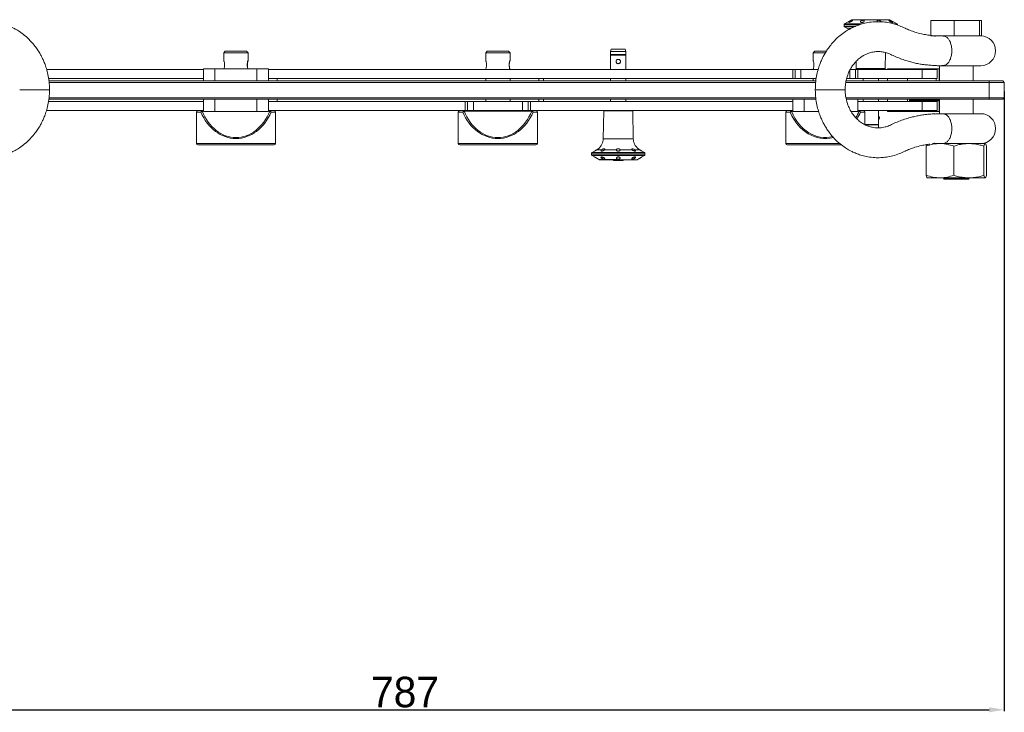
# Model space of a CAD drawing. Header units: millimetres. Extents: x -1492 to 1019, y -120 to 1280.
# Tile 5 of 20: x -1012 to -365, y 189 to 644. Entities that reach past the tile are written whole.
import ezdxf

# ---------------------------------------------------------------- set-up
doc = ezdxf.new("R2010")
doc.units = ezdxf.units.MM
doc.header["$PDSIZE"] = -1
doc.dimstyles.new('ISO-25', dxfattribs={"dimtxt": 2.5, "dimasz": 2.5, "dimexe": 1.25, "dimexo": 0.625, "dimtad": 1, "dimtxsty": 'Standard', "dimcen": 2.5, "dimadec": 0, "dimazin": 0, "dimtfac": 1, "dimtmove": 0, "dimatfit": 3, "dimfxl": 0, "dimarcsym": 0})

# ---------------------------------------------------------------- blocks, each defined once
blk = doc.blocks.new('*D6')
at = {"color": 0, "lineweight": -2}
for p, q in [((-364.98, 596.55), (-364.98, 189.76)), ((-1152, 553.22), (-1152, 189.76)), ((-1142, 190.76), (-374.98, 190.76))]:
    blk.add_line(p, q, dxfattribs=at)
at = {"color": 0}
for points in [[(-1142, 192.43), (-1142, 189.09), (-1152, 190.76)], [(-374.98, 192.43), (-374.98, 189.09), (-364.98, 190.76)]]:
    blk.add_solid(points, dxfattribs=at)
at = {"layer": 'Defpoints', "color": 0}
for p in [(-364.98, 597.55), (-1152, 554.22), (-364.98, 190.76)]:
    blk.add_point(p, dxfattribs=at)
at = {"color": 0, "insert": (-758.49, 202.28), "char_height": 20, "attachment_point": 5}
blk.add_mtext('787', dxfattribs=at)

msp = doc.modelspace()

# ---------------------------------------------------------------- linework, layer by layer
at = {"color": 7, "linetype": 'Continuous', "lineweight": 15}
for p, q in [((-470.18, 640.52), (-470.18, 639.48)), ((-465.21, 643.68), (-469.93, 640.95)), ((-435.43, 640.95), (-440.16, 643.68)), ((-435.18, 640.22), (-435.18, 640.52)), ((-413.15, 643.15), (-413.15, 633.15)), ((-413.15, 643.15), (-397.89, 643.15)), ((-397.89, 643.15), (-397.89, 633.15)), ((-397.89, 643.15), (-381.24, 643.15)), ((-381.24, 643.15), (-381.24, 633.15)), ((-381.24, 643.15), (-379.85, 643.15)), ((-379.85, 643.15), (-379.85, 633.15)), ((-469.93, 639.04), (-466.82, 637.25)), ((-413.15, 633.15), (-397.89, 633.15)), ((-397.89, 633.15), (-381.24, 633.15)), ((-381.24, 633.15), (-379.85, 633.15)), ((-876.5, 623.05), (-877.5, 622.05)), ((-877.5, 622.05), (-877.5, 617)), ((-869.67, 622.05), (-877.5, 622.05)), ((-876.5, 623.05), (-869.65, 623.05)), ((-861.5, 622.05), (-869.67, 622.05)), ((-869.65, 623.05), (-862.5, 623.05)), ((-861.5, 622.05), (-862.5, 623.05)), ((-861.5, 617.03), (-861.5, 622.05)), ((-704.5, 623.05), (-705.5, 622.05)), ((-705.5, 622.05), (-705.5, 617)), ((-697.67, 622.05), (-705.5, 622.05)), ((-704.5, 623.05), (-697.65, 623.05)), ((-689.5, 622.05), (-697.67, 622.05)), ((-697.65, 623.05), (-690.5, 623.05)), ((-689.5, 622.05), (-690.5, 623.05)), ((-689.5, 617.03), (-689.5, 622.05)), ((-623.06, 624.33), (-623.46, 622.83)), ((-623.46, 622.83), (-623.46, 620.84)), ((-613.46, 622.83), (-623.46, 622.83)), ((-623.46, 620.84), (-613.46, 620.84)), ((-613.86, 624.33), (-623.06, 624.33)), ((-613.46, 622.83), (-613.86, 624.33)), ((-613.46, 620.84), (-613.46, 622.83)), ((-489.5, 623.05), (-490.5, 622.05)), ((-490.5, 622.05), (-490.5, 617)), ((-482.67, 622.05), (-490.5, 622.05)), ((-489.5, 623.05), (-482.65, 623.05)), ((-482.65, 623.05), (-481.82, 623.05)), ((-443.18, 611.75), (-442.99, 622.19)), ((-623.46, 620.54), (-623.46, 611.05)), ((-613.46, 620.54), (-623.46, 620.54)), ((-613.46, 611.05), (-613.46, 620.54)), ((-462.27, 616.41), (-462.19, 611.75)), ((-890.89, 611.05), (-993.8, 611.05)), ((-890.89, 605.05), (-890.89, 611.05)), ((-890.89, 611.05), (-890.8, 611.05)), ((-890.8, 611.55), (-890.8, 603.55)), ((-890.8, 611.55), (-883.3, 611.55)), ((-883.3, 603.55), (-883.3, 611.55)), ((-883.3, 611.55), (-855.71, 611.55)), ((-855.71, 603.55), (-855.71, 611.55)), ((-855.71, 611.55), (-848.21, 611.55)), ((-848.21, 603.55), (-848.21, 611.55)), ((-848.21, 611.05), (-848.1, 611.05)), ((-848.1, 611.05), (-848.1, 605.05)), ((-503.89, 611.05), (-848.1, 611.05)), ((-705.5, 611.09), (-705.5, 611.05)), ((-689.5, 611.05), (-689.5, 611.07)), ((-503.89, 605.05), (-503.89, 611.05)), ((-503.89, 611.05), (-502.37, 611.05)), ((-502.37, 611.05), (-502.37, 605.05)), ((-502.37, 611.05), (-498.62, 611.05)), ((-498.62, 611.05), (-498.62, 605.05)), ((-498.62, 611.05), (-487.2, 611.05)), ((-490.5, 611.09), (-490.5, 611.05)), ((-466.37, 611.05), (-462.62, 611.05)), ((-462.62, 605.05), (-462.62, 611.05)), ((-462.62, 611.05), (-461.1, 611.05)), ((-462.19, 611.75), (-461.68, 611.25)), ((-462.19, 611.75), (-461.47, 611.75)), ((-461.68, 611.25), (-443.68, 611.25)), ((-461.47, 611.75), (-443.18, 611.75)), ((-461.1, 611.05), (-461.1, 605.05)), ((-419, 611.05), (-461.1, 611.05)), ((-459.68, 611.25), (-459.68, 611.05)), ((-445.68, 611.05), (-445.68, 611.25)), ((-443.68, 611.25), (-443.18, 611.75)), ((-441.62, 611.55), (-441.62, 611.05)), ((-441.62, 611.55), (-428.63, 611.55)), ((-428.63, 611.55), (-409.82, 611.55)), ((-419, 605.05), (-419, 611.05)), ((-419, 611.05), (-409, 611.05)), ((-409.82, 611.55), (-407.8, 611.55)), ((-409, 611.05), (-409, 605.05)), ((-380.49, 613.55), (-408.89, 613.55)), ((-407.8, 603.55), (-407.8, 611.55)), ((-407.5, 613.55), (-407.5, 603.55)), ((-385.5, 603.55), (-385.5, 613.55)), ((-992.52, 605.05), (-890.89, 605.05)), ((-992.28, 603.55), (-488.72, 603.55)), ((-488.81, 602.55), (-992.18, 602.55)), ((-890.8, 605.05), (-890.89, 605.05)), ((-848.1, 605.05), (-848.21, 605.05)), ((-848.1, 605.05), (-503.89, 605.05)), ((-842.43, 603.55), (-842.43, 605.05)), ((-705.5, 605.05), (-705.5, 603.55)), ((-689.5, 603.55), (-689.5, 605.05)), ((-667.59, 605.05), (-670.59, 605.05)), ((-670.59, 603.55), (-670.59, 605.05)), ((-667.59, 603.55), (-667.59, 605.05)), ((-623.46, 605.05), (-623.46, 603.55)), ((-613.46, 603.55), (-613.46, 605.05)), ((-502.37, 605.05), (-503.89, 605.05)), ((-502.37, 605.05), (-498.62, 605.05)), ((-498.62, 605.05), (-488.48, 605.05)), ((-490.5, 605.05), (-490.5, 603.55)), ((-375, 602.55), (-469.04, 602.55)), ((-468.85, 603.55), (-375, 603.55)), ((-468.52, 605.05), (-466.37, 605.05)), ((-466.37, 605.05), (-462.62, 605.05)), ((-461.1, 605.05), (-462.62, 605.05)), ((-461.1, 605.05), (-419, 605.05)), ((-457.68, 605.05), (-457.68, 603.55)), ((-447.68, 603.55), (-447.68, 605.05)), ((-441.62, 605.05), (-441.62, 603.55)), ((-409, 605.05), (-419, 605.05)), ((-375, 602.55), (-375, 603.55)), ((-375, 603.55), (-366, 603.55)), ((-375, 602.55), (-375, 592.55)), ((-365, 602.55), (-375, 602.55)), ((-366, 603.55), (-365.98, 603.55)), ((-366, 603.55), (-365, 602.55)), ((-364.98, 602.55), (-365.98, 603.55)), ((-364.98, 602.55), (-365, 602.55)), ((-365, 602.55), (-365, 592.55)), ((-364.98, 592.55), (-364.98, 602.55)), ((-992.6, 590.05), (-890.89, 590.05)), ((-488.63, 591.55), (-992.36, 591.55)), ((-992.21, 592.55), (-488.78, 592.55)), ((-890.89, 584.05), (-890.89, 590.05)), ((-890.89, 590.05), (-890.8, 590.05)), ((-890.8, 591.55), (-890.8, 583.55)), ((-883.3, 591.55), (-883.3, 583.55)), ((-855.71, 591.55), (-855.71, 583.55)), ((-848.21, 583.55), (-848.21, 591.55)), ((-848.21, 590.05), (-848.1, 590.05)), ((-848.1, 590.05), (-848.1, 584.05)), ((-848.1, 590.05), (-718.89, 590.05)), ((-842.43, 590.05), (-842.43, 591.55)), ((-718.89, 584.05), (-718.89, 590.05)), ((-718.89, 590.05), (-717.37, 590.05)), ((-717.37, 590.05), (-717.37, 584.05)), ((-717.37, 590.05), (-713.62, 590.05)), ((-713.62, 590.05), (-713.62, 584.05)), ((-713.62, 590.05), (-681.37, 590.05)), ((-705.5, 591.55), (-705.5, 590.05)), ((-689.5, 590.05), (-689.5, 591.55)), ((-681.37, 590.05), (-681.37, 584.05)), ((-681.37, 590.05), (-677.62, 590.05)), ((-677.62, 584.05), (-677.62, 590.05)), ((-677.62, 590.05), (-676.1, 590.05)), ((-676.1, 590.05), (-676.1, 584.05)), ((-676.1, 590.05), (-503.89, 590.05)), ((-670.59, 590.05), (-670.59, 591.55)), ((-670.59, 590.05), (-667.59, 590.05)), ((-667.59, 590.05), (-667.59, 591.55)), ((-623.46, 591.55), (-623.46, 590.05)), ((-613.46, 590.05), (-613.46, 591.55)), ((-503.89, 584.05), (-503.89, 590.05)), ((-503.89, 590.05), (-503.8, 590.05)), ((-503.8, 591.55), (-503.8, 583.55)), ((-496.3, 591.55), (-496.3, 583.55)), ((-468.98, 592.55), (-375, 592.55)), ((-375, 591.55), (-468.74, 591.55)), ((-461.21, 583.55), (-461.21, 591.55)), ((-461.21, 590.05), (-461.1, 590.05)), ((-461.1, 590.05), (-461.1, 584.05)), ((-461.1, 590.05), (-419, 590.05)), ((-457.68, 591.55), (-457.68, 590.05)), ((-447.68, 590.05), (-447.68, 591.55)), ((-441.62, 591.55), (-441.62, 590.05)), ((-427.22, 591.09), (-427.22, 590.59)), ((-427.22, 591.09), (-426.59, 591.09)), ((-427.22, 590.59), (-426.59, 590.59)), ((-426.59, 591.09), (-426.59, 590.59)), ((-426.59, 591.09), (-414.89, 591.09)), ((-426.59, 590.59), (-414.89, 590.59)), ((-419, 584.05), (-419, 590.05)), ((-419, 590.05), (-409, 590.05)), ((-414.89, 591.09), (-414.89, 590.59)), ((-414.89, 591.09), (-412.06, 591.09)), ((-414.89, 590.59), (-412.06, 590.59)), ((-412.06, 591.09), (-412.06, 590.59)), ((-412.06, 591.09), (-407.5, 591.09)), ((-412.06, 590.59), (-407.5, 590.59)), ((-409, 590.05), (-409, 584.05)), ((-407.8, 591.09), (-407.8, 591.55)), ((-407.8, 583.55), (-407.8, 590.59)), ((-407.5, 591.55), (-407.5, 582.05)), ((-385.5, 582.05), (-385.5, 591.55)), ((-375, 591.55), (-375, 592.55)), ((-375, 592.55), (-365, 592.55)), ((-366, 591.55), (-375, 591.55)), ((-365, 592.55), (-366, 591.55)), ((-365.98, 591.55), (-366, 591.55)), ((-365.98, 591.55), (-364.98, 592.55)), ((-365, 592.55), (-364.98, 592.55)), ((-993.93, 584.05), (-890.89, 584.05)), ((-895.5, 583.05), (-895.5, 562.55)), ((-891.69, 583.66), (-891.69, 584.05)), ((-890.8, 584.05), (-890.89, 584.05)), ((-883.3, 583.55), (-890.8, 583.55)), ((-855.71, 583.55), (-883.3, 583.55)), ((-848.21, 583.55), (-855.71, 583.55)), ((-848.1, 584.05), (-848.21, 584.05)), ((-848.1, 584.05), (-718.89, 584.05)), ((-847.31, 584.05), (-847.31, 583.66)), ((-843.5, 562.55), (-843.5, 583.05)), ((-723.5, 583.05), (-723.5, 562.55)), ((-719.69, 583.66), (-719.69, 584.05)), ((-675.31, 583.66), (-719.69, 583.66)), ((-717.37, 584.05), (-718.89, 584.05)), ((-717.37, 584.05), (-713.62, 584.05)), ((-713.62, 584.05), (-681.37, 584.05)), ((-681.37, 584.05), (-677.62, 584.05)), ((-676.1, 584.05), (-677.62, 584.05)), ((-676.1, 584.05), (-503.89, 584.05)), ((-675.31, 584.05), (-675.31, 583.66)), ((-671.5, 562.55), (-671.5, 583.05)), ((-627.97, 583.83), (-628.28, 565.65)), ((-627.74, 584.05), (-627.97, 583.83)), ((-618.46, 583.83), (-627.97, 583.83)), ((-608.95, 583.83), (-618.46, 583.83)), ((-608.95, 583.83), (-609.17, 584.05)), ((-608.63, 565.65), (-608.95, 583.83)), ((-508.5, 583.05), (-508.5, 562.55)), ((-504.69, 583.66), (-504.69, 584.05)), ((-503.8, 584.05), (-503.89, 584.05)), ((-496.3, 583.55), (-503.8, 583.55)), ((-486.91, 583.55), (-496.3, 583.55)), ((-461.21, 583.55), (-465.58, 583.55)), ((-461.1, 584.05), (-461.21, 584.05)), ((-461.1, 584.05), (-419, 584.05)), ((-460.31, 584.05), (-460.31, 583.66)), ((-456.5, 574.88), (-456.5, 583.05)), ((-447.68, 575.04), (-447.68, 584.05)), ((-441.62, 584.05), (-441.62, 583.55)), ((-428.63, 583.55), (-441.62, 583.55)), ((-409.82, 583.55), (-428.63, 583.55)), ((-409, 584.05), (-419, 584.05)), ((-407.8, 583.55), (-409.82, 583.55)), ((-380.49, 582.05), (-408.89, 582.05)), ((-456.5, 575.04), (-450.77, 575.04)), ((-450.77, 574.74), (-456.26, 574.74)), ((-450.77, 575.04), (-447.68, 575.04)), ((-447.68, 574.74), (-450.77, 574.74)), ((-447.75, 572.75), (-447.68, 572.75)), ((-447.68, 572.75), (-447.68, 574.74)), ((-844.5, 561.55), (-894.5, 561.55)), ((-672.5, 561.55), (-722.5, 561.55)), ((-635.96, 556.1), (-635.96, 555.06)), ((-634.01, 557.52), (-635.71, 556.53)), ((-632.54, 558.33), (-629.29, 558.33)), ((-627.55, 558.33), (-619.69, 558.33)), ((-617.23, 558.33), (-609.37, 558.33)), ((-607.63, 558.33), (-604.37, 558.33)), ((-601.21, 556.53), (-602.91, 557.52)), ((-600.96, 555.06), (-600.96, 556.1)), ((-471.82, 561.55), (-507.5, 561.55)), ((-415.98, 561.8), (-416.32, 560.75)), ((-416.32, 560.75), (-416.32, 541.62)), ((-412.2, 562.45), (-407.24, 562.45)), ((-388.24, 562.45), (-407.24, 562.45)), ((-398.15, 560.75), (-398.15, 541.62)), ((-388.24, 562.45), (-377.5, 562.45)), ((-378.33, 560.75), (-378.33, 541.62)), ((-376.67, 560.75), (-376.67, 541.62)), ((-635.71, 554.63), (-634.01, 553.64)), ((-631.51, 552.2), (-630.98, 551.9)), ((-621.96, 551.73), (-621.46, 551.23)), ((-621.46, 551.23), (-615.46, 551.23)), ((-615.46, 551.23), (-614.96, 551.73)), ((-605.93, 551.9), (-605.41, 552.2)), ((-602.91, 553.64), (-601.21, 554.63)), ((-407.24, 539.92), (-415.52, 539.92)), ((-388.24, 539.92), (-407.24, 539.92)), ((-405, 539.92), (-405, 539.65)), ((-405, 539.65), (-404.5, 539.15)), ((-405, 539.65), (-388, 539.65)), ((-388.5, 539.15), (-404.5, 539.15)), ((-388.5, 539.15), (-388, 539.65)), ((-377.5, 539.92), (-388.24, 539.92)), ((-388, 539.65), (-388, 539.92))]:
    msp.add_line(p, q, dxfattribs=at)
at = {"color": 8, "linetype": 'Continuous', "lineweight": 15}
for p, q in [((-459.75, 640.52), (-470.18, 640.52)), ((-469.93, 640.95), (-468.63, 640.95)), ((-468.63, 640.95), (-458.44, 640.95)), ((-464.26, 643.68), (-465.21, 643.68)), ((-440.16, 643.68), (-464.26, 643.68)), ((-437.41, 640.95), (-435.43, 640.95)), ((-435.18, 640.52), (-436.03, 640.52)), ((-462.68, 639.48), (-470.18, 639.48)), ((-468.63, 639.04), (-469.93, 639.04)), ((-463.7, 639.04), (-468.63, 639.04)), ((-466.37, 610.7), (-466.37, 605.05)), ((-428.63, 611.05), (-428.63, 611.55)), ((-409.82, 611.05), (-409.82, 611.55)), ((-428.63, 603.55), (-428.63, 605.05)), ((-409.82, 603.55), (-409.82, 605.05)), ((-1011.48, 597.8), (-992.89, 597.8)), ((-992.89, 597.8), (-991.93, 597.8)), ((-488.11, 597.8), (-489.06, 597.8)), ((-488.11, 597.8), (-469.51, 597.8)), ((-428.63, 591.55), (-428.63, 590.05)), ((-409.82, 591.55), (-409.82, 591.09)), ((-409.82, 590.59), (-409.82, 590.05)), ((-892.58, 583.05), (-895.5, 583.05)), ((-890.8, 583.66), (-891.69, 583.66)), ((-847.31, 583.66), (-848.21, 583.66)), ((-843.5, 583.05), (-846.42, 583.05)), ((-720.58, 583.05), (-723.5, 583.05)), ((-671.5, 583.05), (-674.42, 583.05)), ((-505.58, 583.05), (-508.5, 583.05)), ((-503.8, 583.66), (-504.69, 583.66)), ((-460.31, 583.66), (-461.21, 583.66)), ((-456.5, 583.05), (-459.42, 583.05)), ((-428.63, 584.05), (-428.63, 583.55)), ((-409.82, 584.05), (-409.82, 583.55)), ((-895.5, 562.55), (-843.5, 562.55)), ((-723.5, 562.55), (-671.5, 562.55)), ((-608.63, 565.65), (-628.28, 565.65)), ((-508.5, 562.55), (-473.11, 562.55)), ((-635.96, 556.1), (-600.96, 556.1)), ((-635.71, 556.53), (-618.46, 556.53)), ((-618.46, 556.53), (-601.21, 556.53)), ((-635.96, 555.06), (-600.96, 555.06)), ((-618.46, 554.63), (-635.71, 554.63)), ((-630.98, 551.9), (-618.46, 551.9)), ((-601.21, 554.63), (-618.46, 554.63))]:
    msp.add_line(p, q, dxfattribs=at)
at = {"color": 7, "linetype": 'Continuous', "lineweight": 15}
for centre, radius, start, end in [((-469.68, 640.52), 0.5, 120, 180), ((-464.96, 643.25), 0.5, 90, 120), ((-440.41, 643.25), 0.5, 60, 90), ((-435.68, 640.52), 0.5, 0, 60), ((-469.68, 639.48), 0.5, 180, 240), ((-380.49, 623.35), 9.8, 270, 90), ((-623.59, 620.69), 0.2, 310.5416, 49.4584), ((-613.33, 620.69), 0.2, 130.5416, 229.4584), ((-408.89, 623.35), 9.8, 258.86015, 270), ((-894.5, 583.05), 1, 90, 180), ((-891.63, 583.1), 0.949, 93.61014, 183.19956), ((-891.4, 582.3), 1.4, 102.04568, 147.4406), ((-847.37, 583.1), 0.949, 356.79786, 86.39053), ((-847.6, 582.3), 1.4, 32.55428, 77.95764), ((-844.5, 583.05), 1, 0, 90), ((-722.5, 583.05), 1, 90, 180), ((-719.63, 583.1), 0.949, 93.61137, 183.20024), ((-719.4, 582.3), 1.4, 102.04675, 147.44133), ((-675.37, 583.1), 0.949, 356.79604, 86.39234), ((-675.6, 582.3), 1.4, 32.55428, 77.95764), ((-672.5, 583.05), 1, 0, 90), ((-507.5, 583.05), 1, 90, 180), ((-504.63, 583.1), 0.949, 93.60942, 183.20123), ((-504.4, 582.3), 1.4, 102.0434, 147.44377), ((-460.37, 583.1), 0.949, 356.79788, 86.39051), ((-460.6, 582.3), 1.4, 32.55538, 77.95654), ((-457.5, 583.05), 1, 0, 90), ((-380.49, 572.25), 9.8, 270, 90), ((-447.55, 574.89), 0.2, 130.5416, 229.4584), ((-894.5, 562.55), 1, 180, 270), ((-844.5, 562.55), 1, 270, 0), ((-722.5, 562.55), 1, 180, 270), ((-672.5, 562.55), 1, 270, 0), ((-636.91, 565.8), 8.63, 308.80645, 359.00004), ((-600, 565.8), 8.63, 180.99996, 231.19588), ((-507.5, 562.55), 1, 180, 270), ((-408.89, 572.25), 9.8, 258.86093, 270), ((-635.46, 556.1), 0.5, 120, 180), ((-601.46, 556.1), 0.5, 0, 60), ((-635.46, 555.06), 0.5, 180, 240), ((-630.73, 552.33), 0.5, 240, 270), ((-606.18, 552.33), 0.5, 270, 300), ((-601.46, 555.06), 0.5, 300, 0)]:
    msp.add_arc(centre, radius, start, end, dxfattribs=at)
for centre, ratio in [((-869.5, 597.78), 0.812537), ((-869.5, 598.4), 0.781286), ((-697.5, 597.78), 0.812537), ((-697.5, 598.4), 0.781286)]:
    msp.add_ellipse(centre, major_axis=(0, 32), ratio=ratio, start_param=2.049344, end_param=4.233841, dxfattribs=at)
at = {"color": 8, "linetype": 'Continuous', "lineweight": 15}
for centre, ratio, start_param, end_param in [((-482.5, 597.78), 0.812537, 2.049344, 3.345475), ((-482.5, 598.4), 0.781286, 2.049344, 3.334978), ((-482.5, 598.4), 0.781286, 4.074498, 4.233841), ((-482.5, 597.78), 0.812537, 4.070385, 4.233841)]:
    msp.add_ellipse(centre, major_axis=(0, 32), ratio=ratio, start_param=start_param, end_param=end_param, dxfattribs=at)
at = {"color": 7, "linetype": 'Continuous', "lineweight": 15}
for points, knots in [([(-991.92, 597.8), (-991.97, 599.59), (-992.08, 602.96), (-992.87, 607.64), (-993.88, 611.6), (-995, 614.86), (-996.09, 617.44), (-997.19, 619.72), (-998.43, 621.98), (-1000.04, 624.51), (-1002.07, 627.24), (-1004.78, 630.34), (-1008, 633.32), (-1011.38, 635.8), (-1014.2, 637.5), (-1016.74, 638.8), (-1019.38, 639.93), (-1022.49, 640.99), (-1025.87, 641.81), (-1029.25, 642.31), (-1032.37, 642.48), (-1035.28, 642.43), (-1038.23, 642.15), (-1041.45, 641.58), (-1044.95, 640.64), (-1048.37, 639.34), (-1051.59, 637.74), (-1054.83, 636.45), (-1058.22, 635.3), (-1061.17, 634.52), (-1063.71, 634.01), (-1065.64, 633.69), (-1067.29, 633.49), (-1067.94, 633.42), (-1068.1, 633.4)], [0, 0, 0, 0, 0.048954, 0.092157, 0.129585, 0.161257, 0.187132, 0.207189, 0.231292, 0.258932, 0.290619, 0.326403, 0.374628, 0.41462, 0.446075, 0.469199, 0.496802, 0.528852, 0.564167, 0.597397, 0.627921, 0.654946, 0.681813, 0.713915, 0.750822, 0.788512, 0.820747, 0.856039, 0.892298, 0.931677, 0.951786, 0.972183, 0.992807, 1, 1, 1, 1]), ([(-412.6, 633.38), (-412.87, 633.41), (-413.48, 633.46), (-414.65, 633.6), (-416.63, 633.88), (-419.69, 634.47), (-423.39, 635.48), (-426.94, 636.74), (-430.32, 638.19), (-433.96, 639.94), (-438.08, 641.25), (-442.21, 642.1), (-446.17, 642.48), (-450.26, 642.45), (-454.36, 641.98), (-458.23, 641.07), (-461.47, 639.99), (-464.19, 638.83), (-466.77, 637.52), (-469.6, 635.82), (-472.98, 633.33), (-476.2, 630.35), (-478.92, 627.26), (-480.95, 624.52), (-482.55, 621.99), (-483.8, 619.72), (-484.9, 617.45), (-485.99, 614.86), (-487.11, 611.61), (-488.13, 607.64), (-488.91, 602.96), (-489.02, 599.59), (-489.08, 597.8)], [0, 0, 0, 0, 0.009007, 0.020981, 0.034323, 0.071232, 0.117553, 0.154688, 0.188641, 0.227826, 0.272444, 0.314001, 0.349714, 0.387589, 0.432386, 0.469209, 0.502529, 0.53092, 0.554343, 0.585733, 0.625655, 0.67382, 0.709603, 0.741289, 0.768926, 0.793016, 0.813037, 0.838878, 0.870516, 0.907909, 0.951079, 1, 1, 1, 1]), ([(-466.38, 642.62), (-466.34, 642.65), (-466.14, 642.77), (-465.75, 642.99), (-465.28, 643.22), (-464.94, 643.35), (-464.73, 643.39), (-464.64, 643.35), (-464.66, 643.25), (-464.79, 643.09), (-465.04, 642.88), (-465.42, 642.62), (-465.88, 642.36), (-466.36, 642.13), (-466.76, 641.98), (-466.97, 641.94), (-467.1, 641.93), (-467.17, 641.96), (-467.14, 642.05), (-467, 642.19), (-466.74, 642.39), (-466.5, 642.54), (-466.38, 642.62)], [0, 0, 0, 0, 0.014974, 0.090528, 0.155474, 0.202735, 0.251104, 0.295399, 0.339585, 0.386542, 0.440446, 0.502586, 0.566399, 0.630409, 0.688413, 0.738663, 0.75113, 0.796585, 0.841962, 0.889367, 0.942034, 1, 1, 1, 1]), ([(-458.65, 643.15), (-458.52, 643.2), (-458.27, 643.31), (-457.87, 643.38), (-457.51, 643.38), (-457.22, 643.31), (-457.02, 643.18), (-456.91, 643), (-456.92, 642.76), (-457.09, 642.49), (-457.38, 642.27), (-457.72, 642.11), (-458.07, 642), (-458.48, 641.93), (-458.84, 641.93), (-459.13, 642), (-459.33, 642.12), (-459.43, 642.29), (-459.41, 642.49), (-459.26, 642.73), (-459.01, 642.96), (-458.74, 643.1), (-458.65, 643.15)], [0, 0, 0, 0, 0.049265, 0.098748, 0.14355, 0.185759, 0.23019, 0.280302, 0.337879, 0.401955, 0.46797, 0.500966, 0.549804, 0.598795, 0.644544, 0.688597, 0.734242, 0.784106, 0.839969, 0.883504, 0.959024, 1, 1, 1, 1]), ([(-448.42, 642.69), (-448.45, 642.79), (-448.51, 642.99), (-448.34, 643.22), (-448.06, 643.35), (-447.72, 643.39), (-447.34, 643.35), (-446.97, 643.25), (-446.61, 643.09), (-446.28, 642.88), (-446.05, 642.62), (-445.94, 642.43), (-445.97, 642.36), (-445.98, 642.36)], [0, 0, 0, 0, 0.136479, 0.253796, 0.339168, 0.426541, 0.506555, 0.586371, 0.671192, 0.768564, 0.879297, 0.998283, 1, 1, 1, 1]), ([(-448.16, 642.4), (-448.25, 642.48), (-448.35, 642.57), (-448.41, 642.67), (-448.42, 642.69)], [0, 0, 0, 0, 0.801305, 1, 1, 1, 1]), ([(-440.06, 642.69), (-440.21, 642.79), (-440.49, 642.99), (-440.7, 643.22), (-440.75, 643.35), (-440.66, 643.39), (-440.46, 643.36), (-440.22, 643.27), (-439.9, 643.13), (-439.51, 642.93), (-439.05, 642.66), (-438.64, 642.39), (-438.33, 642.16), (-438.2, 642), (-438.25, 641.93), (-438.41, 641.94), (-438.67, 642), (-439.02, 642.13), (-439.44, 642.33), (-439.8, 642.53), (-439.99, 642.65), (-440.06, 642.69)], [0, 0, 0, 0, 0.075563, 0.140516, 0.187782, 0.235228, 0.278284, 0.320957, 0.356142, 0.416817, 0.477306, 0.542822, 0.607973, 0.666988, 0.718085, 0.763748, 0.807835, 0.855084, 0.913252, 0.971228, 1, 1, 1, 1]), ([(-466.64, 637.55), (-466.68, 637.58), (-466.86, 637.69), (-467.07, 637.86), (-467.18, 638.01), (-467.13, 638.06), (-467.03, 638.07), (-466.87, 638.04), (-466.58, 637.95), (-466.34, 637.86), (-466.21, 637.79), (-466.19, 637.78)], [0, 0, 0, 0, 0.061441, 0.244247, 0.4099, 0.553409, 0.589014, 0.718825, 0.848417, 0.983799, 1, 1, 1, 1]), ([(-410.67, 632.99), (-410.69, 633), (-410.72, 633.04), (-410.9, 633.12), (-410.98, 633.15)], [0, 0, 0, 0, 0.5863674, 1, 1, 1, 1]), ([(-410.66, 632.94), (-410.27, 633.01), (-409.31, 633.17), (-408.34, 633.16), (-407.76, 633.14)], [0, 0, 0, 0, 0.402553, 1, 1, 1, 1]), ([(-407.76, 633.14), (-407.18, 633.14), (-406.03, 633.14), (-404.29, 632.96), (-402.72, 632.25), (-401.38, 630.87), (-400.36, 628.95), (-399.65, 626.36), (-399.39, 623.35), (-399.65, 620.33), (-400.36, 617.74), (-401.39, 615.82), (-402.72, 614.44), (-404.3, 613.74), (-406.03, 613.55), (-407.77, 613.56), (-409.31, 613.52), (-410.27, 613.69), (-410.66, 613.75)], [0, 0, 0, 0, 0.073117, 0.146292, 0.219665, 0.274522, 0.329352, 0.384163, 0.438879, 0.493678, 0.548585, 0.603589, 0.658574, 0.731748, 0.804889, 0.877939, 0.951011, 1, 1, 1, 1]), ([(-469.48, 597.8), (-469.43, 599.1), (-469.33, 601.51), (-468.67, 604.75), (-467.88, 607.32), (-467.09, 609.26), (-466.39, 610.71), (-465.49, 612.33), (-464.11, 614.4), (-462.08, 616.75), (-459.88, 618.67), (-457.87, 620.03), (-455.95, 621.06), (-453.79, 621.94), (-451.24, 622.61), (-448.52, 622.91), (-445.78, 622.79), (-443.11, 622.3), (-440.19, 621.29), (-437.03, 619.68), (-433.38, 618.22), (-429.82, 616.98), (-426.49, 616.01), (-423.34, 615.24), (-420.38, 614.65), (-417.63, 614.24), (-415.41, 614.03), (-413.66, 613.84), (-412.22, 613.78), (-411.19, 613.73), (-410.66, 613.71)], [0, 0, 0, 0, 0.0446047, 0.0824771, 0.1136756, 0.1382151, 0.1560992, 0.1706288, 0.2051635, 0.2470878, 0.2870005, 0.3174762, 0.3423771, 0.3742149, 0.4134101, 0.4525376, 0.4892483, 0.528565, 0.5661846, 0.6115449, 0.6618112, 0.7121772, 0.7517279, 0.790541, 0.8314447, 0.8657913, 0.9042978, 0.9335875, 0.9660522, 1, 1, 1, 1]), ([(-877.48, 617), (-877.49, 617), (-877.49, 616.99), (-877.38, 616.65), (-877.21, 616.02), (-877.02, 615.12), (-876.99, 614.41), (-876.98, 614.05)], [0, 0, 0, 0, 0.110572, 0.318221, 0.534671, 0.762488, 1, 1, 1, 1]), ([(-862.15, 614.05), (-862.13, 614.37), (-862.11, 615.02), (-861.92, 615.89), (-861.71, 616.58), (-861.53, 617.01), (-861.48, 617.09), (-861.55, 616.86), (-861.7, 616.34), (-861.89, 615.56), (-862.02, 614.59), (-862.02, 613.58), (-861.91, 612.67), (-861.75, 611.95), (-861.67, 611.66), (-861.63, 611.55)], [0, 0, 0, 0, 0.077346, 0.154555, 0.235267, 0.31867, 0.398447, 0.474305, 0.551304, 0.632812, 0.716065, 0.7947, 0.869649, 0.947441, 1, 1, 1, 1]), ([(-705.48, 617), (-705.49, 617), (-705.49, 616.99), (-705.38, 616.65), (-705.21, 616.02), (-705.02, 615.12), (-704.99, 614.41), (-704.98, 614.05)], [0, 0, 0, 0, 0.110573, 0.318221, 0.534672, 0.762488, 1, 1, 1, 1]), ([(-690.15, 614.05), (-690.13, 614.37), (-690.11, 615.02), (-689.92, 615.89), (-689.71, 616.58), (-689.53, 617.01), (-689.48, 617.09), (-689.55, 616.86), (-689.7, 616.34), (-689.89, 615.56), (-690.02, 614.59), (-690.02, 613.59), (-689.91, 612.66), (-689.73, 611.87), (-689.56, 611.28), (-689.48, 611.01), (-689.52, 611.07), (-689.68, 611.44), (-689.89, 612.08), (-690.1, 612.97), (-690.13, 613.69), (-690.15, 614.05)], [0, 0, 0, 0, 0.051076, 0.102061, 0.15536, 0.210436, 0.263117, 0.313211, 0.364057, 0.417882, 0.472859, 0.524785, 0.574279, 0.625649, 0.680261, 0.734647, 0.785864, 0.835857, 0.887969, 0.942817, 1, 1, 1, 1]), ([(-618.46, 614.87), (-618.63, 614.88), (-618.96, 614.91), (-619.41, 615.16), (-619.74, 615.53), (-619.93, 615.98), (-619.95, 616.45), (-619.82, 616.89), (-619.55, 617.27), (-619.17, 617.55), (-618.78, 617.68), (-618.37, 617.71), (-617.95, 617.64), (-617.51, 617.4), (-617.17, 617.03), (-617.01, 616.63), (-616.97, 616.22), (-617.03, 615.82), (-617.25, 615.41), (-617.6, 615.1), (-618.02, 614.9), (-618.32, 614.88), (-618.46, 614.87)], [0, 0, 0, 0, 0.05519, 0.110392, 0.165215, 0.218341, 0.268883, 0.317939, 0.367767, 0.419855, 0.474051, 0.499971, 0.555158, 0.61036, 0.665182, 0.71831, 0.749949, 0.799954, 0.849909, 0.901107, 0.954666, 1, 1, 1, 1]), ([(-490.48, 617), (-490.49, 617), (-490.49, 616.99), (-490.38, 616.65), (-490.21, 616.02), (-490.02, 615.12), (-489.99, 614.41), (-489.98, 614.05)], [0, 0, 0, 0, 0.110573, 0.318221, 0.534672, 0.762488, 1, 1, 1, 1]), ([(-876.98, 614.05), (-876.99, 613.72), (-877.01, 613.07), (-877.17, 612.23), (-877.31, 611.7), (-877.36, 611.55), (-877.36, 611.55)], [0, 0, 0, 0, 0.323793, 0.647012, 0.984892, 1, 1, 1, 1]), ([(-861.71, 611.55), (-861.76, 611.72), (-861.89, 612.1), (-862.1, 612.98), (-862.13, 613.69), (-862.15, 614.05)], [0, 0, 0, 0, 0.291944, 0.638595, 1, 1, 1, 1]), ([(-704.98, 614.05), (-704.99, 613.73), (-705.01, 613.08), (-705.18, 612.21), (-705.36, 611.52), (-705.49, 611.12), (-705.48, 611.1), (-705.48, 611.09)], [0, 0, 0, 0, 0.21214, 0.423903, 0.645273, 0.874028, 1, 1, 1, 1]), ([(-489.98, 614.05), (-489.99, 613.73), (-490.01, 613.08), (-490.18, 612.21), (-490.36, 611.52), (-490.49, 611.12), (-490.48, 611.1), (-490.48, 611.09)], [0, 0, 0, 0, 0.21214, 0.423903, 0.645273, 0.874028, 1, 1, 1, 1]), ([(-1067.02, 562.07), (-1066.57, 562.01), (-1065.49, 561.89), (-1063.69, 561.59), (-1061.18, 561.07), (-1058.21, 560.3), (-1054.83, 559.15), (-1051.59, 557.85), (-1048.37, 556.26), (-1044.95, 554.96), (-1041.45, 554.02), (-1037.94, 553.4), (-1034.29, 553.1), (-1030.24, 553.18), (-1026.22, 553.7), (-1022.49, 554.61), (-1019.38, 555.67), (-1016.74, 556.8), (-1014.2, 558.09), (-1011.38, 559.79), (-1008, 562.28), (-1004.78, 565.26), (-1002.07, 568.36), (-1000.04, 571.09), (-998.43, 573.62), (-997.19, 575.88), (-996.09, 578.15), (-995, 580.74), (-993.88, 584), (-992.87, 587.96), (-992.08, 592.64), (-991.97, 596.01), (-991.92, 597.8)], [0, 0, 0, 0, 0.01478, 0.035451, 0.05583, 0.095738, 0.132483, 0.16825, 0.200918, 0.239115, 0.276517, 0.309051, 0.345043, 0.383921, 0.428254, 0.464043, 0.496524, 0.524498, 0.547932, 0.57981, 0.620339, 0.669212, 0.705476, 0.73759, 0.7656, 0.790028, 0.810354, 0.836577, 0.868674, 0.906605, 0.950388, 1, 1, 1, 1]), ([(-489.08, 597.8), (-489.02, 596.01), (-488.91, 592.63), (-488.13, 587.95), (-487.11, 583.99), (-485.99, 580.73), (-484.9, 578.15), (-483.8, 575.88), (-482.55, 573.61), (-480.95, 571.08), (-478.92, 568.34), (-476.2, 565.25), (-472.98, 562.27), (-469.6, 559.78), (-466.77, 558.08), (-464.19, 556.77), (-461.47, 555.61), (-458.23, 554.53), (-454.36, 553.62), (-450.26, 553.15), (-446.17, 553.12), (-442.21, 553.5), (-438.08, 554.35), (-433.96, 555.65), (-430.32, 557.41), (-426.94, 558.86), (-423.39, 560.12), (-419.77, 561.1), (-416.55, 561.74), (-414.71, 561.97), (-413.98, 562.06)], [0, 0, 0, 0, 0.049656, 0.093474, 0.13143, 0.163544, 0.189773, 0.210095, 0.234546, 0.262599, 0.294761, 0.331081, 0.37997, 0.420492, 0.452354, 0.476129, 0.504946, 0.538767, 0.576144, 0.621614, 0.660058, 0.696307, 0.738489, 0.783778, 0.823552, 0.858014, 0.895708, 0.942725, 0.977106, 1, 1, 1, 1]), ([(-410.66, 581.89), (-411.01, 581.89), (-411.65, 581.9), (-413.07, 581.87), (-415.12, 581.69), (-417.84, 581.36), (-420.76, 580.88), (-423.69, 580.28), (-426.93, 579.47), (-430.56, 578.39), (-434.43, 576.99), (-438.03, 575.44), (-441.14, 573.89), (-444.37, 572.99), (-447.89, 572.61), (-451.2, 572.96), (-453.92, 573.71), (-456.15, 574.61), (-458.46, 575.91), (-460.77, 577.64), (-462.86, 579.7), (-464.64, 581.93), (-466.29, 584.58), (-467.84, 587.96), (-468.86, 591.54), (-469.39, 594.94), (-469.45, 596.82), (-469.48, 597.8)], [0, 0, 0, 0, 0.041325, 0.077367, 0.108576, 0.145072, 0.181744, 0.218787, 0.255996, 0.304587, 0.356794, 0.407909, 0.451058, 0.488584, 0.542324, 0.596833, 0.628393, 0.659107, 0.694692, 0.733893, 0.770843, 0.805581, 0.838875, 0.882344, 0.935994, 0.966706, 1, 1, 1, 1]), ([(-406.81, 562.47), (-406.55, 562.47), (-405.71, 562.48), (-404.29, 562.64), (-402.72, 563.35), (-401.38, 564.73), (-400.36, 566.65), (-399.65, 569.23), (-399.39, 572.25), (-399.65, 575.27), (-400.36, 577.86), (-401.39, 579.78), (-402.72, 581.15), (-404.3, 581.86), (-406.03, 582.05), (-407.77, 582.03), (-409.31, 582.08), (-410.27, 581.91), (-410.66, 581.84)], [0, 0, 0, 0, 0.034264, 0.110508, 0.186959, 0.244116, 0.301246, 0.358355, 0.415366, 0.472463, 0.529673, 0.586984, 0.644274, 0.720518, 0.796726, 0.872839, 0.948975, 1, 1, 1, 1]), ([(-447.68, 578.09), (-447.63, 578.11), (-447.5, 578.18), (-447.32, 578.39), (-447.12, 578.71), (-447.01, 579.15), (-447.03, 579.66), (-447.25, 580.14), (-447.5, 580.44), (-447.67, 580.53), (-447.68, 580.53)], [0, 0, 0, 0, 0.061984, 0.146737, 0.287602, 0.441588, 0.613256, 0.801824, 0.985438, 1, 1, 1, 1]), ([(-410.98, 562.45), (-410.9, 562.48), (-410.72, 562.56), (-410.69, 562.59), (-410.67, 562.61)], [0, 0, 0, 0, 0.4136326, 1, 1, 1, 1]), ([(-410.66, 562.65), (-410.27, 562.59), (-409.31, 562.42), (-408.34, 562.44), (-407.76, 562.45)], [0, 0, 0, 0, 0.402553, 1, 1, 1, 1]), ([(-632.54, 558.33), (-632.73, 558.22), (-633.08, 558.02), (-633.54, 557.77), (-633.86, 557.59), (-633.99, 557.53), (-634.02, 557.51), (-633.99, 557.52), (-633.98, 557.53)], [0, 0, 0, 0, 0.255601, 0.47794, 0.681074, 0.857201, 0.939908, 1, 1, 1, 1]), ([(-631.51, 559.08), (-631.52, 559.07), (-631.54, 559.05), (-631.7, 558.91), (-631.96, 558.71), (-632.27, 558.49), (-632.48, 558.37), (-632.54, 558.33)], [0, 0, 0, 0, 0.183397, 0.365905, 0.617947, 0.87397, 1, 1, 1, 1]), ([(-627.55, 558.33), (-627.67, 558.22), (-627.91, 558.02), (-628.41, 557.76), (-628.89, 557.59), (-629.29, 557.51), (-629.59, 557.51), (-629.77, 557.57), (-629.82, 557.65), (-629.82, 557.76), (-629.76, 557.91), (-629.56, 558.13), (-629.37, 558.27), (-629.29, 558.33)], [0, 0, 0, 0, 0.135871, 0.25406, 0.362042, 0.455668, 0.53868, 0.617974, 0.699762, 0.713419, 0.818042, 0.922321, 1, 1, 1, 1]), ([(-629.29, 558.33), (-629.13, 558.44), (-628.82, 558.65), (-628.34, 558.9), (-627.95, 559.05), (-627.66, 559.09), (-627.46, 559.04), (-627.34, 558.93), (-627.3, 558.74), (-627.37, 558.52), (-627.51, 558.37), (-627.55, 558.33)], [0, 0, 0, 0, 0.166196, 0.313865, 0.411495, 0.509763, 0.594658, 0.680283, 0.769436, 0.935838, 1, 1, 1, 1]), ([(-617.23, 558.33), (-617.22, 558.29), (-617.19, 558.16), (-617.27, 557.94), (-617.53, 557.71), (-617.91, 557.57), (-618.25, 557.52), (-618.55, 557.51), (-618.84, 557.54), (-619.19, 557.63), (-619.47, 557.77), (-619.66, 557.97), (-619.72, 558.17), (-619.7, 558.29), (-619.69, 558.33)], [0, 0, 0, 0, 0.052895, 0.167611, 0.282683, 0.386961, 0.477296, 0.499707, 0.581426, 0.662997, 0.748219, 0.8429, 0.947105, 1, 1, 1, 1]), ([(-619.69, 558.33), (-619.63, 558.44), (-619.53, 558.65), (-619.18, 558.9), (-618.8, 559.05), (-618.43, 559.09), (-618.09, 559.04), (-617.76, 558.91), (-617.47, 558.71), (-617.29, 558.5), (-617.24, 558.37), (-617.23, 558.33)], [0, 0, 0, 0, 0.166162, 0.313799, 0.411403, 0.509648, 0.594523, 0.680131, 0.805652, 0.933121, 1, 1, 1, 1]), ([(-609.37, 558.33), (-609.46, 558.44), (-609.58, 558.59), (-609.61, 558.81), (-609.56, 558.96), (-609.4, 559.07), (-609.16, 559.09), (-608.87, 559.02), (-608.53, 558.88), (-608.12, 558.66), (-607.81, 558.46), (-607.66, 558.35), (-607.63, 558.33)], [0, 0, 0, 0, 0.166091, 0.230442, 0.343516, 0.436931, 0.530836, 0.614098, 0.702274, 0.833311, 0.966068, 1, 1, 1, 1]), ([(-607.63, 558.33), (-607.49, 558.22), (-607.23, 558.02), (-607.11, 557.82), (-607.09, 557.68), (-607.14, 557.58), (-607.32, 557.51), (-607.61, 557.51), (-607.95, 557.58), (-608.32, 557.7), (-608.72, 557.87), (-609.09, 558.09), (-609.28, 558.25), (-609.37, 558.33)], [0, 0, 0, 0, 0.135821, 0.253968, 0.286002, 0.373862, 0.461997, 0.544298, 0.623551, 0.705671, 0.795377, 0.895874, 1, 1, 1, 1]), ([(-604.37, 558.33), (-604.55, 558.44), (-604.88, 558.65), (-605.21, 558.9), (-605.37, 559.04), (-605.43, 559.09), (-605.38, 559.05), (-605.36, 559.04)], [0, 0, 0, 0, 0.283463, 0.535327, 0.701846, 0.852291, 1, 1, 1, 1]), ([(-602.91, 557.52), (-602.92, 557.52), (-602.94, 557.53), (-603.12, 557.63), (-603.39, 557.77), (-603.75, 557.97), (-604.09, 558.17), (-604.3, 558.29), (-604.37, 558.33)], [0, 0, 0, 0, 0.163337, 0.326398, 0.496749, 0.686, 0.898225, 1, 1, 1, 1]), ([(-416.32, 560.75), (-414.85, 561.22), (-411.87, 562.18), (-408.79, 562.36), (-407.24, 562.45)], [0, 0, 0, 0, 0.495458, 1, 1, 1, 1]), ([(-407.24, 562.45), (-407.02, 562.45), (-405.39, 562.43), (-402.32, 562.06), (-399.55, 561.19), (-398.15, 560.75)], [0, 0, 0, 0, 0.070108, 0.530793, 1, 1, 1, 1]), ([(-388.24, 562.45), (-389.14, 562.42), (-391.26, 562.36), (-394.59, 561.8), (-396.96, 561.1), (-398.15, 560.75)], [0, 0, 0, 0, 0.268407, 0.632373, 1, 1, 1, 1]), ([(-378.33, 560.75), (-379.16, 561), (-381.19, 561.61), (-384.5, 562.29), (-386.99, 562.4), (-388.24, 562.45)], [0, 0, 0, 0, 0.257244, 0.62638, 1, 1, 1, 1]), ([(-378.33, 560.75), (-378.2, 561.22), (-377.92, 562.18), (-377.64, 562.36), (-377.5, 562.45)], [0, 0, 0, 0, 0.495458, 1, 1, 1, 1]), ([(-377.5, 562.45), (-377.48, 562.45), (-377.33, 562.43), (-377.05, 562.06), (-376.8, 561.19), (-376.67, 560.75)], [0, 0, 0, 0, 0.070108, 0.530794, 1, 1, 1, 1]), ([(-634.01, 553.64), (-634, 553.64), (-633.97, 553.63), (-633.79, 553.53), (-633.53, 553.39), (-633.17, 553.19), (-632.86, 553.01), (-632.68, 552.91), (-632.65, 552.89)], [0, 0, 0, 0, 0.172285, 0.344279, 0.523956, 0.723574, 0.947435, 1, 1, 1, 1]), ([(-632.65, 552.89), (-632.47, 552.78), (-632.13, 552.58), (-631.76, 552.36), (-631.55, 552.23), (-631.52, 552.21), (-631.51, 552.2)], [0, 0, 0, 0, 0.319966, 0.595014, 0.795159, 1, 1, 1, 1]), ([(-630.73, 551.83), (-630.69, 551.83), (-630.61, 551.83), (-629.93, 551.83), (-628.79, 551.83), (-627.2, 551.83), (-625.24, 551.83), (-623.04, 551.83), (-620.75, 551.83), (-619.21, 551.83), (-618.46, 551.83)], [0, 0, 0, 0, 0.116516, 0.240011, 0.368641, 0.5, 0.631359, 0.759988, 0.883484, 1, 1, 1, 1]), ([(-627.32, 552.43), (-627.33, 552.38), (-627.35, 552.27), (-627.54, 552.2), (-627.82, 552.2), (-628.15, 552.27), (-628.51, 552.4), (-628.9, 552.58), (-629.29, 552.82), (-629.62, 553.09), (-629.79, 553.3), (-629.83, 553.47), (-629.78, 553.58), (-629.59, 553.65), (-629.31, 553.64), (-628.97, 553.58), (-628.59, 553.46), (-628.2, 553.29), (-627.86, 553.09), (-627.54, 552.85), (-627.35, 552.62), (-627.33, 552.48), (-627.32, 552.43)], [0, 0, 0, 0, 0.049263, 0.098747, 0.143549, 0.185758, 0.230188, 0.280301, 0.337878, 0.401956, 0.46797, 0.500966, 0.549803, 0.598794, 0.644544, 0.688597, 0.734241, 0.784104, 0.839969, 0.883503, 0.959023, 1, 1, 1, 1]), ([(-617.21, 552.95), (-617.21, 552.93), (-617.21, 552.81), (-617.33, 552.58), (-617.66, 552.36), (-618.05, 552.23), (-618.45, 552.19), (-618.83, 552.22), (-619.17, 552.33), (-619.45, 552.49), (-619.66, 552.7), (-619.74, 552.96), (-619.65, 553.22), (-619.39, 553.45), (-619, 553.59), (-618.67, 553.64), (-618.36, 553.65), (-618.07, 553.62), (-617.73, 553.53), (-617.45, 553.39), (-617.25, 553.19), (-617.22, 553.03), (-617.21, 552.95)], [0, 0, 0, 0, 0.014974, 0.090527, 0.155474, 0.202734, 0.251103, 0.2954, 0.339584, 0.386542, 0.440446, 0.502585, 0.566397, 0.630409, 0.688412, 0.738662, 0.751132, 0.796585, 0.841963, 0.889367, 0.942034, 1, 1, 1, 1]), ([(-618.46, 551.83), (-617.71, 551.83), (-616.17, 551.83), (-613.88, 551.83), (-611.68, 551.83), (-609.72, 551.83), (-608.12, 551.83), (-606.99, 551.83), (-606.31, 551.83), (-606.22, 551.83), (-606.18, 551.83)], [0, 0, 0, 0, 0.116515, 0.240011, 0.368641, 0.5, 0.631359, 0.759989, 0.883484, 1, 1, 1, 1]), ([(-607.54, 552.89), (-607.7, 552.78), (-607.99, 552.58), (-608.49, 552.36), (-608.91, 552.23), (-609.23, 552.19), (-609.46, 552.22), (-609.57, 552.31), (-609.61, 552.45), (-609.54, 552.65), (-609.29, 552.92), (-608.92, 553.19), (-608.44, 553.42), (-607.97, 553.58), (-607.57, 553.65), (-607.3, 553.64), (-607.13, 553.57), (-607.07, 553.44), (-607.15, 553.25), (-607.34, 553.05), (-607.49, 552.93), (-607.54, 552.89)], [0, 0, 0, 0, 0.075564, 0.140516, 0.187784, 0.235229, 0.278284, 0.320958, 0.356142, 0.416817, 0.477307, 0.542821, 0.607974, 0.66699, 0.718087, 0.763749, 0.807835, 0.855085, 0.913253, 0.971228, 1, 1, 1, 1]), ([(-605.41, 552.2), (-605.4, 552.21), (-605.37, 552.22), (-605.21, 552.33), (-604.95, 552.49), (-604.59, 552.7), (-604.15, 552.96), (-603.68, 553.22), (-603.27, 553.45), (-603, 553.6), (-602.91, 553.64), (-602.91, 553.64), (-602.91, 553.64)], [0, 0, 0, 0, 0.088591, 0.176962, 0.270876, 0.378681, 0.501287, 0.633023, 0.7621, 0.87773, 0.97784, 1, 1, 1, 1]), ([(-416.32, 541.62), (-414.85, 541.15), (-411.87, 540.19), (-408.79, 540.01), (-407.24, 539.92)], [0, 0, 0, 0, 0.495458, 1, 1, 1, 1]), ([(-415.49, 539.92), (-415.51, 539.92), (-415.66, 539.94), (-415.94, 540.31), (-416.19, 541.18), (-416.32, 541.62)], [0, 0, 0, 0, 0.070108, 0.530794, 1, 1, 1, 1]), ([(-407.24, 539.92), (-407.02, 539.92), (-405.39, 539.94), (-402.32, 540.31), (-399.55, 541.18), (-398.15, 541.62)], [0, 0, 0, 0, 0.070108, 0.530793, 1, 1, 1, 1]), ([(-388.24, 539.92), (-389.14, 539.95), (-391.26, 540.01), (-394.59, 540.57), (-396.96, 541.27), (-398.15, 541.62)], [0, 0, 0, 0, 0.268407, 0.632373, 1, 1, 1, 1]), ([(-378.33, 541.62), (-379.16, 541.37), (-381.19, 540.76), (-384.5, 540.08), (-386.99, 539.97), (-388.24, 539.92)], [0, 0, 0, 0, 0.2572436, 0.6263799, 1, 1, 1, 1]), ([(-378.33, 541.62), (-378.2, 541.15), (-377.92, 540.19), (-377.64, 540.01), (-377.5, 539.92)], [0, 0, 0, 0, 0.495458, 1, 1, 1, 1]), ([(-377.5, 539.92), (-377.48, 539.92), (-377.33, 539.94), (-377.05, 540.31), (-376.8, 541.18), (-376.67, 541.62)], [0, 0, 0, 0, 0.070108, 0.530794, 1, 1, 1, 1])]:
    msp.add_open_spline(points, degree=3, knots=knots, dxfattribs=at)

# ---------------------------------------------------------------- dimensions: what is measured, and where the dimension line sits
dim = msp.add_linear_dim(base=(-364.98, 190.76), p1=(-1152, 554.22), p2=(-364.98, 597.55), dimstyle='ISO-25', override={"dimtxt": 20, "dimasz": 10, "dimexe": 1, "dimexo": 1, "dimgap": 1.524, "dimtoh": 1, "dimdec": 0, "dimzin": 0, "dimadec": 2, "dimtol": 0, "dimlim": 0, "dimtp": 0, "dimtm": 0, "dimtfac": 1, "dimtdec": 2, "dimtolj": 0, "dimtzin": 0})
dim.commit()
dim.dimension.update_dxf_attribs({"geometry": '*D6', "text_midpoint": (-758.49, 202.28)})

doc.saveas('drawing.dxf')
